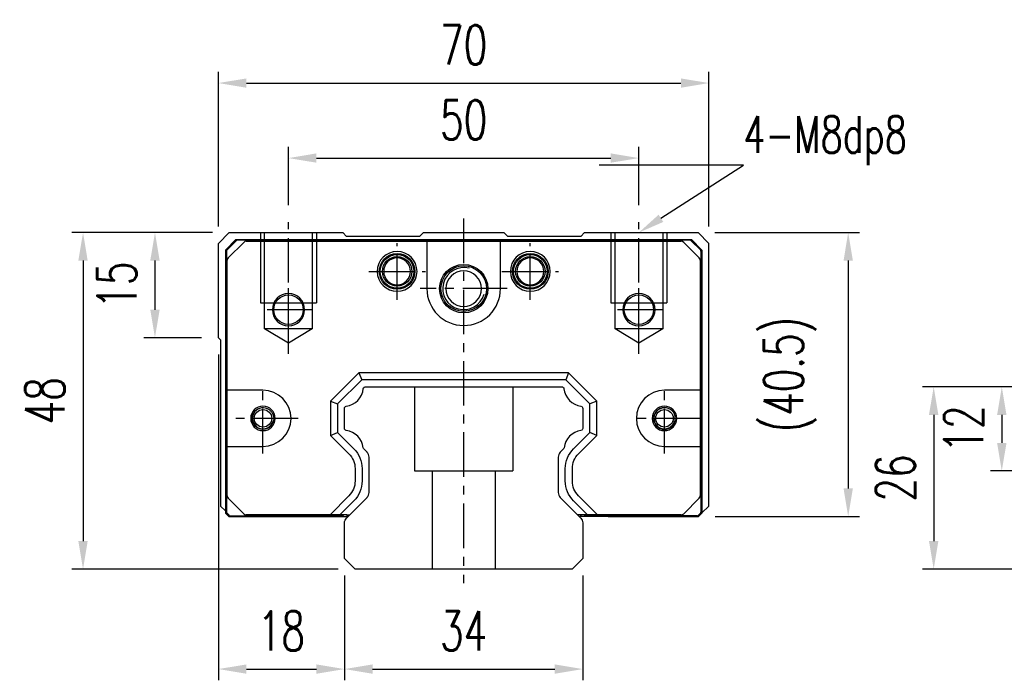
# Model space of a CAD drawing. Header units: millimetres. Extents: x 465 to 869, y -391 to -257.
# Tile 1 of 52: x 465 to 606, y -386 to -292. Entities that reach past the tile are written whole.
import ezdxf
from ezdxf import colors
from ezdxf.entities.mleader import LeaderData, LeaderLine
from ezdxf.lldxf.tags import DXFTag
from ezdxf.math import Vec2, Vec3

# ---------------------------------------------------------------- set-up
doc = ezdxf.new("R2010")
doc.units = ezdxf.units.MM
doc.linetypes.add('CENTERX2', pattern=[101.6, 63.5, -12.7, 12.7, -12.7])
doc.linetypes.add('MITTE', pattern=[2, 1.25, -0.25, 0.25, -0.25])
doc.layers.get('0').update_dxf_attribs({"linetype": 'CONTINUOUS'})
doc.layers.get('DEFPOINTS').update_dxf_attribs({"linetype": 'CONTINUOUS'})
doc.layers.add('1', color=4, linetype='MITTE', lineweight=25)
for name, color, linetype in [('2', 7, 'CONTINUOUS'), ('HID', 2, 'DASHED'), ('OUT', 3, 'CONTINUOUS'), ('中心線', 1, 'CENTERX2')]:
    doc.layers.add(name, color=color, linetype=linetype)
doc.styles.add('CHN', font='SIMPLEX.shx', dxfattribs={"width": 0.7, "bigfont": 'CHINESET.shx'})
doc.styles.add('DIM-7', font='SIMPLEX.shx', dxfattribs={"width": 0.7, "bigfont": 'chineset.shx'})
tags = doc.linetypes.add('DASHED', pattern=[25.72, 12.86, -12.86]).pattern_tags.tags
tags[6:7] = [DXFTag(74, 4), DXFTag(75, 0), DXFTag(340, '0'), DXFTag(46, 0.0), DXFTag(50, 0.0), DXFTag(44, 0.0), DXFTag(45, 0.0)]
tags[4:5] = [DXFTag(74, 4), DXFTag(75, 0), DXFTag(340, '0'), DXFTag(46, 0.0), DXFTag(50, 0.0), DXFTag(44, 0.0), DXFTag(45, 0.0)]
doc.dimstyles.new('CNS', dxfattribs={"dimscale": 1.6, "dimtxt": 3.5, "dimasz": 2.5, "dimexe": 1, "dimexo": 1.5, "dimgap": 0.09, "dimtad": 0, "dimdsep": 46, "dimtxsty": 'DIM-7', "dimcen": 0.09, "dimclrd": 4, "dimclre": 4, "dimclrt": 1, "dimadec": 0, "dimazin": 0, "dimtfac": 1, "dimtix": 1, "dimtmove": 0, "dimatfit": 3, "dimfxl": 1, "dimtvp": 0.971429, "dimtolj": 1, "dimarcsym": 0})

# ---------------------------------------------------------------- blocks, each defined once
blk = doc.blocks.new('*D102')
at = {"color": 7, "lineweight": -2, "transparency": 16777216}
for p, q in [((609.67, -343.89), (593.85, -343.89)), ((595.45, -347.89), (595.45, -365.89)), ((609.67, -369.89), (593.85, -369.89))]:
    blk.add_line(p, q, dxfattribs=at)
at = {"color": 7, "transparency": 16777216}
for points in [[(594.78, -347.89), (596.12, -347.89), (595.45, -343.89)], [(594.78, -365.89), (596.12, -365.89), (595.45, -369.89)]]:
    blk.add_solid(points, dxfattribs=at)
at = {"layer": 'DEFPOINTS', "color": 0, "transparency": 16777216}
for p in [(612.07, -343.89), (595.45, -369.89), (612.07, -369.89)]:
    blk.add_point(p, dxfattribs=at)
at = {"color": 7, "transparency": 16777216, "insert": (590.01, -356.89), "char_height": 5.6, "attachment_point": 5, "rotation": 90, "style": 'DIM-7'}
blk.add_mtext('\\A1;26', dxfattribs=at)
blk = doc.blocks.new('*D103')
at = {"color": 7, "lineweight": -2, "transparency": 16777216}
for p, q in [((609.67, -343.89), (603.57, -343.89)), ((605.17, -347.89), (605.17, -351.89)), ((627.67, -355.89), (603.57, -355.89))]:
    blk.add_line(p, q, dxfattribs=at)
at = {"color": 7, "transparency": 16777216}
for points in [[(604.5, -347.89), (605.84, -347.89), (605.17, -343.89)], [(604.5, -351.89), (605.84, -351.89), (605.17, -355.89)]]:
    blk.add_solid(points, dxfattribs=at)
at = {"layer": 'DEFPOINTS', "color": 0, "transparency": 16777216}
for p in [(612.07, -343.89), (605.17, -355.89), (630.07, -355.89)]:
    blk.add_point(p, dxfattribs=at)
at = {"color": 7, "transparency": 16777216, "insert": (599.73, -349.89), "char_height": 5.6, "attachment_point": 5, "rotation": 90, "style": 'DIM-7'}
blk.add_mtext('\\A1;12', dxfattribs=at)
blk = doc.blocks.new('*D93')
at = {"color": 7, "lineweight": -2, "transparency": 16777216}
for p, q in [((511.38, -370.79), (511.38, -385.74)), ((545.38, -370.79), (545.38, -385.74)), ((515.38, -384.14), (541.38, -384.14))]:
    blk.add_line(p, q, dxfattribs=at)
at = {"color": 7, "transparency": 16777216}
for points in [[(515.38, -383.48), (515.38, -384.81), (511.38, -384.14)], [(541.38, -383.48), (541.38, -384.81), (545.38, -384.14)]]:
    blk.add_solid(points, dxfattribs=at)
at = {"layer": 'DEFPOINTS', "color": 0, "transparency": 16777216}
for p in [(511.38, -368.39), (545.38, -368.39), (545.38, -384.14)]:
    blk.add_point(p, dxfattribs=at)
at = {"color": 7, "transparency": 16777216, "insert": (528.38, -378.7), "char_height": 5.6, "attachment_point": 5, "style": 'DIM-7'}
blk.add_mtext('\\A1;34', dxfattribs=at)
blk = doc.blocks.new('*D96')
at = {"color": 7, "lineweight": -2, "transparency": 16777216}
for p, q in [((493.38, -321.04), (493.38, -298.97)), ((563.38, -321.04), (563.38, -298.97)), ((497.38, -300.57), (559.38, -300.57))]:
    blk.add_line(p, q, dxfattribs=at)
at = {"color": 7, "transparency": 16777216}
for points in [[(497.38, -299.91), (497.38, -301.24), (493.38, -300.57)], [(559.38, -299.91), (559.38, -301.24), (563.38, -300.57)]]:
    blk.add_solid(points, dxfattribs=at)
at = {"layer": 'DEFPOINTS', "color": 0, "transparency": 16777216}
for p in [(563.38, -300.57), (493.38, -323.44), (563.38, -323.44)]:
    blk.add_point(p, dxfattribs=at)
at = {"color": 7, "transparency": 16777216, "insert": (528.38, -295.13), "char_height": 5.6, "attachment_point": 5, "style": 'DIM-7'}
blk.add_mtext('\\A1;70', dxfattribs=at)
blk = doc.blocks.new('*D97')
at = {"color": 7, "lineweight": -2, "transparency": 16777216}
for p, q in [((503.38, -317.99), (503.38, -309.67)), ((553.38, -317.99), (553.38, -309.67)), ((507.38, -311.27), (549.38, -311.27))]:
    blk.add_line(p, q, dxfattribs=at)
at = {"color": 7, "transparency": 16777216}
for points in [[(507.38, -310.6), (507.38, -311.93), (503.38, -311.27)], [(549.38, -310.6), (549.38, -311.93), (553.38, -311.27)]]:
    blk.add_solid(points, dxfattribs=at)
at = {"layer": 'DEFPOINTS', "color": 0, "transparency": 16777216}
for p in [(553.38, -311.27), (503.38, -320.39), (553.38, -320.39)]:
    blk.add_point(p, dxfattribs=at)
at = {"color": 7, "transparency": 16777216, "insert": (528.38, -305.83), "char_height": 5.6, "attachment_point": 5, "style": 'DIM-7'}
blk.add_mtext('\\A1;50', dxfattribs=at)
blk = doc.blocks.new('*D98')
at = {"color": 7, "lineweight": -2, "transparency": 16777216}
for p, q in [((492.53, -321.89), (472.47, -321.89)), ((474.07, -325.89), (474.07, -365.89)), ((510.48, -369.89), (472.47, -369.89))]:
    blk.add_line(p, q, dxfattribs=at)
at = {"color": 7, "transparency": 16777216}
for points in [[(473.4, -325.89), (474.73, -325.89), (474.07, -321.89)], [(473.4, -365.89), (474.73, -365.89), (474.07, -369.89)]]:
    blk.add_solid(points, dxfattribs=at)
at = {"layer": 'DEFPOINTS', "color": 0, "transparency": 16777216}
for p in [(494.93, -321.89), (474.07, -369.89), (512.88, -369.89)]:
    blk.add_point(p, dxfattribs=at)
at = {"color": 7, "transparency": 16777216, "insert": (468.63, -345.89), "char_height": 5.6, "attachment_point": 5, "rotation": 90, "style": 'DIM-7'}
blk.add_mtext('\\A1;48', dxfattribs=at)
blk = doc.blocks.new('*D99')
at = {"color": 7, "lineweight": -2, "transparency": 16777216}
for p, q in [((492.53, -321.89), (482.73, -321.89)), ((484.33, -325.89), (484.33, -332.89)), ((490.98, -336.89), (482.73, -336.89))]:
    blk.add_line(p, q, dxfattribs=at)
at = {"color": 7, "transparency": 16777216}
for points in [[(483.66, -325.89), (485, -325.89), (484.33, -321.89)], [(483.66, -332.89), (485, -332.89), (484.33, -336.89)]]:
    blk.add_solid(points, dxfattribs=at)
at = {"layer": 'DEFPOINTS', "color": 0, "transparency": 16777216}
for p in [(494.93, -321.89), (484.33, -336.89), (493.38, -336.89)]:
    blk.add_point(p, dxfattribs=at)
at = {"color": 7, "transparency": 16777216, "insert": (478.89, -329.39), "char_height": 5.6, "attachment_point": 5, "rotation": 90, "style": 'DIM-7'}
blk.add_mtext('\\A1;15', dxfattribs=at)
blk = doc.blocks.new('*D100')
at = {"color": 7, "lineweight": -2, "transparency": 16777216}
for p, q in [((493.38, -339.29), (493.38, -385.74)), ((511.38, -370.79), (511.38, -385.74)), ((497.38, -384.14), (507.38, -384.14))]:
    blk.add_line(p, q, dxfattribs=at)
at = {"color": 7, "transparency": 16777216}
for points in [[(497.38, -383.48), (497.38, -384.81), (493.38, -384.14)], [(507.38, -383.48), (507.38, -384.81), (511.38, -384.14)]]:
    blk.add_solid(points, dxfattribs=at)
at = {"layer": 'DEFPOINTS', "color": 0, "transparency": 16777216}
for p in [(493.38, -336.89), (511.38, -368.39), (511.38, -384.14)]:
    blk.add_point(p, dxfattribs=at)
at = {"color": 7, "transparency": 16777216, "insert": (502.38, -378.7), "char_height": 5.6, "attachment_point": 5, "style": 'DIM-7'}
blk.add_mtext('\\A1;18', dxfattribs=at)
blk = doc.blocks.new('*D112')
at = {"color": 7, "lineweight": -2, "transparency": 16777216}
for p, q in [((564.23, -321.89), (584.85, -321.89)), ((583.25, -325.89), (583.25, -358.39)), ((564.28, -362.39), (584.85, -362.39))]:
    blk.add_line(p, q, dxfattribs=at)
at = {"color": 7, "transparency": 16777216}
for points in [[(582.59, -325.89), (583.92, -325.89), (583.25, -321.89)], [(582.59, -358.39), (583.92, -358.39), (583.25, -362.39)]]:
    blk.add_solid(points, dxfattribs=at)
at = {"layer": 'DEFPOINTS', "color": 0, "transparency": 16777216}
for p in [(561.83, -321.89), (561.88, -362.39), (583.25, -362.39)]:
    blk.add_point(p, dxfattribs=at)
at = {"color": 7, "transparency": 16777216, "insert": (574.97, -342.14), "char_height": 5.6, "attachment_point": 5, "rotation": 90, "style": 'DIM-7'}
blk.add_mtext('\\A1;(40.5)', dxfattribs=at)

msp = doc.modelspace()

# ---------------------------------------------------------------- linework, layer by layer
at = {"layer": '1', "color": 0, "linetype": 'Continuous', "ltscale": 0.1}
for p, q in [((511.38, -368.39), (511.38, -363.305)), ((545.38, -363.305), (545.38, -368.39)), ((512.88, -369.89), (511.38, -368.39)), ((545.38, -368.39), (543.88, -369.89)), ((543.88, -369.89), (512.88, -369.89))]:
    msp.add_line(p, q, dxfattribs=at)
at = {"layer": '2', "color": 0, "linetype": 'Continuous', "ltscale": 0.1}
for p, q in [((495.888, -322.889), (494.388, -324.389)), ((495.888, -322.889), (560.888, -322.889)), ((497.345, -323.139), (523.138, -323.139)), ((523.138, -323.139), (533.638, -323.139)), ((523.138, -323.139), (523.138, -329.889)), ((533.638, -329.889), (533.638, -323.139)), ((533.638, -323.139), (559.431, -323.139)), ((560.888, -322.889), (562.388, -324.389)), ((494.388, -324.389), (494.388, -361.889)), ((494.784, -325.493), (496.991, -323.286)), ((559.784, -323.286), (561.991, -325.493)), ((562.388, -324.389), (562.388, -361.889)), ((494.638, -344.39), (494.638, -325.846)), ((562.138, -325.846), (562.138, -344.39)), ((499.745, -344.39), (494.638, -344.39)), ((494.638, -352.39), (494.638, -344.39)), ((562.138, -344.39), (557.03, -344.39)), ((562.138, -344.39), (562.138, -352.39)), ((494.638, -352.39), (499.745, -352.39)), ((494.638, -359.432), (494.638, -352.39)), ((557.03, -352.39), (562.138, -352.39)), ((562.138, -352.39), (562.138, -359.432)), ((496.991, -361.993), (494.784, -359.786)), ((561.991, -359.786), (559.784, -361.993)), ((494.888, -362.389), (494.388, -361.889)), ((561.888, -362.389), (562.388, -361.889))]:
    msp.add_line(p, q, dxfattribs=at)
at = {"layer": '2', "color": 0, "linetype": 'DASHED', "ltscale": 0.1}
for p, q in [((557.081, -346.841), (557.085, -346.841)), ((499.69, -349.94), (499.695, -349.94)), ((557.085, -349.94), (557.081, -349.94))]:
    msp.add_line(p, q, dxfattribs=at)
at = {"layer": '2', "color": 0, "linetype": 'Continuous', "ltscale": 0.1, "extrusion": (0, 0, -1)}
for centre in [(-503.388, -332.889), (-553.388, -332.889)]:
    msp.add_circle(centre, 2.3, dxfattribs=at)
at = {"layer": '2', "color": 0, "linetype": 'Continuous', "ltscale": 0.1}
for centre, radius, start, end in [((497.345, -323.639), 0.5, 90, 135), ((559.431, -323.639), 0.5, 45, 90), ((495.138, -325.846), 0.5, 135, 180), ((518.888, -327.429), 2.84, 90, 270), ((518.888, -327.429), 1.918, 90, 180), ((518.888, -327.429), 2.84, 270, 90), ((518.888, -327.429), 1.918, 0, 90), ((537.888, -327.429), 2.84, 90, 270), ((537.888, -327.429), 1.918, 90, 180), ((537.888, -327.429), 2.84, 270, 90), ((537.888, -327.429), 1.918, 0, 90), ((561.638, -325.846), 0.5, 0, 45), ((518.888, -327.429), 1.918, 180, 270), ((518.888, -327.429), 1.918, 270, 0), ((537.888, -327.429), 1.918, 180, 270), ((537.888, -327.429), 1.918, 270, 0), ((528.388, -329.889), 5.25, 180, 0), ((499.745, -348.39), 4, 270, 90), ((557.03, -348.39), 4, 90, 270), ((499.745, -348.39), 1.75, 90, 270), ((499.745, -348.39), 1.75, 270, 90), ((557.03, -348.39), 1.75, 90, 270), ((557.03, -348.39), 1.55, 0, 180), ((557.03, -348.39), 1.75, 270, 90), ((557.03, -348.39), 1.55, 180, 0), ((495.138, -359.432), 0.5, 180, 225), ((561.638, -359.432), 0.5, 315, 360), ((497.345, -361.639), 0.5, 225, 270), ((559.431, -361.639), 0.5, 270, 315)]:
    msp.add_arc(centre, radius, start, end, dxfattribs=at)
at = {"layer": '2', "color": 0, "linetype": 'Continuous', "ltscale": 0.1, "extrusion": (0, 0, -1)}
for centre, radius, start, end in [((-518.888, -327.429), 2.544, 270, 90), ((-518.888, -327.429), 2.4, 270, 90), ((-518.888, -327.429), 2.1, 0, 90), ((-518.888, -327.429), 2.544, 90, 270), ((-518.888, -327.429), 2.4, 90, 270), ((-518.888, -327.429), 2.1, 90, 180), ((-537.888, -327.429), 2.544, 270, 90), ((-537.888, -327.429), 2.4, 270, 90), ((-537.888, -327.429), 2.1, 0, 90), ((-537.888, -327.429), 2.544, 90, 270), ((-537.888, -327.429), 2.4, 90, 270), ((-537.888, -327.429), 2.1, 90, 180), ((-518.888, -327.429), 2.1, 270, 0), ((-518.888, -327.429), 2.1, 180, 270), ((-537.888, -327.429), 2.1, 270, 0), ((-537.888, -327.429), 2.1, 180, 270), ((-499.745, -348.39), 1.55, 0, 180), ((-499.745, -348.39), 1.55, 180, 0)]:
    msp.add_arc(centre, radius, start, end, dxfattribs=at)
at = {"layer": 'HID', "color": 0, "ltscale": 0.1}
for p, q in [((499.38, -321.89), (499.38, -331.89)), ((499.98, -335.64), (499.98, -321.89)), ((506.78, -321.89), (506.78, -335.64)), ((507.38, -321.89), (507.38, -331.89)), ((549.38, -321.89), (549.38, -331.89)), ((549.98, -335.64), (549.98, -321.89)), ((556.78, -321.89), (556.78, -335.64)), ((557.38, -321.89), (557.38, -331.89)), ((499.38, -331.89), (507.38, -331.89)), ((549.38, -331.89), (557.38, -331.89)), ((503.38, -337.683), (499.98, -335.64)), ((506.78, -335.64), (499.98, -335.64)), ((506.78, -335.64), (503.38, -337.683)), ((553.38, -337.683), (549.98, -335.64)), ((556.78, -335.64), (549.98, -335.64)), ((556.78, -335.64), (553.38, -337.683)), ((521.38, -343.89), (521.38, -355.89)), ((535.38, -343.89), (535.38, -355.89)), ((521.38, -355.89), (535.38, -355.89)), ((523.88, -355.89), (523.88, -369.89)), ((532.88, -355.89), (532.88, -369.89))]:
    msp.add_line(p, q, dxfattribs=at)
at = {"layer": 'OUT', "color": 0, "ltscale": 0.1}
for p, q in [((494.93, -321.89), (493.38, -323.44)), ((495.938, -322.989), (494.538, -324.389)), ((495.907, -323.062), (494.611, -324.358)), ((494.93, -321.89), (511.13, -321.89)), ((495.938, -322.989), (495.953, -323.026)), ((560.838, -322.989), (495.938, -322.989)), ((560.692, -322.989), (496.084, -322.989)), ((511.68, -322.44), (511.13, -321.89)), ((522.08, -322.44), (511.68, -322.44)), ((522.63, -321.89), (522.08, -322.44)), ((522.63, -321.89), (534.13, -321.89)), ((534.68, -322.44), (534.13, -321.89)), ((545.08, -322.44), (534.68, -322.44)), ((545.63, -321.89), (545.08, -322.44)), ((545.63, -321.89), (561.83, -321.89)), ((560.838, -322.989), (560.822, -323.026)), ((560.838, -322.989), (562.238, -324.389)), ((560.868, -323.062), (562.164, -324.358)), ((563.38, -323.44), (561.83, -321.89)), ((493.38, -336.89), (493.38, -323.44)), ((494.538, -324.389), (494.538, -361.889)), ((494.538, -324.389), (494.575, -324.404)), ((494.538, -324.535), (494.538, -361.743)), ((562.238, -324.389), (562.201, -324.404)), ((562.238, -324.389), (562.238, -361.743)), ((563.38, -360.89), (563.38, -323.44)), ((493.38, -336.89), (493.68, -337.19)), ((493.68, -337.19), (493.68, -360.89)), ((514.362, -343.89), (542.399, -343.89)), ((511.38, -349.824), (511.38, -346.959)), ((545.38, -346.959), (545.38, -349.822)), ((514.588, -353.198), (514.144, -352.754)), ((514.88, -358.976), (514.88, -353.905)), ((541.88, -353.905), (541.88, -358.976)), ((542.617, -352.754), (542.173, -353.198)), ((493.68, -360.89), (494.388, -361.598)), ((512.132, -362.139), (514.588, -359.683)), ((542.173, -359.683), (544.629, -362.139)), ((562.388, -361.883), (563.38, -360.89)), ((494.575, -361.874), (494.538, -361.889)), ((494.938, -362.289), (494.538, -361.889)), ((494.907, -362.216), (494.611, -361.92)), ((494.938, -362.289), (494.953, -362.252)), ((494.938, -362.289), (511.064, -362.289)), ((495.084, -362.289), (510.918, -362.289)), ((495.179, -362.389), (495.18, -362.39)), ((495.18, -362.39), (507.777, -362.39)), ((507.777, -362.39), (507.779, -362.389)), ((511.064, -362.289), (511.048, -362.252)), ((511.064, -362.289), (511.214, -362.139)), ((511.094, -362.216), (511.171, -362.139)), ((545.662, -362.239), (545.562, -362.139)), ((545.681, -362.216), (545.604, -362.139)), ((545.662, -362.239), (545.674, -362.209)), ((545.708, -362.239), (545.662, -362.239)), ((561.692, -362.289), (545.858, -362.289)), ((548.982, -362.389), (548.984, -362.39)), ((548.984, -362.39), (561.88, -362.39)), ((561.868, -362.216), (562.164, -361.92)), ((561.88, -362.39), (561.882, -362.389))]:
    msp.add_line(p, q, dxfattribs=at)
at = {"layer": 'OUT', "color": 0, "linetype": 'Continuous', "ltscale": 0.1}
for p, q in [((513.417, -341.889), (509.388, -345.918)), ((543.359, -341.889), (513.417, -341.889)), ((513.417, -341.889), (513.831, -342.889)), ((543.359, -341.889), (542.944, -342.889)), ((547.388, -345.918), (543.359, -341.889)), ((513.831, -342.889), (510.388, -346.332)), ((542.944, -342.889), (513.831, -342.889)), ((546.388, -346.332), (542.944, -342.889)), ((509.388, -345.918), (510.388, -346.332)), ((509.388, -345.918), (509.388, -350.818)), ((510.388, -346.332), (510.388, -350.403)), ((547.388, -345.918), (546.388, -346.332)), ((546.388, -350.403), (546.388, -346.332)), ((547.388, -350.818), (547.388, -345.918)), ((509.388, -350.818), (510.388, -350.403)), ((509.388, -350.818), (512.009, -353.439)), ((510.388, -350.403), (512.716, -352.732)), ((544.059, -352.732), (546.388, -350.403)), ((544.766, -353.439), (547.388, -350.818)), ((547.388, -350.818), (546.388, -350.403)), ((512.888, -355.56), (512.888, -357.318)), ((513.888, -355.56), (513.888, -357.318)), ((542.888, -357.318), (542.888, -355.56)), ((543.888, -357.318), (543.888, -355.56)), ((512.009, -359.439), (509.309, -362.139)), ((547.466, -362.139), (544.766, -359.439)), ((512.716, -360.146), (510.723, -362.139)), ((546.052, -362.139), (544.059, -360.146)), ((494.888, -362.389), (511.768, -362.389)), ((509.309, -362.139), (497.345, -362.139)), ((510.723, -362.139), (509.309, -362.139)), ((511.713, -362.139), (510.723, -362.139)), ((511.768, -362.219), (511.591, -362.139)), ((511.673, -362.598), (512.132, -362.139)), ((511.713, -362.139), (512.132, -362.139)), ((511.768, -362.219), (511.768, -362.389)), ((546.052, -362.139), (544.629, -362.139)), ((544.629, -362.139), (545.088, -362.598)), ((545.008, -362.219), (545.184, -362.139)), ((545.008, -362.219), (545.008, -362.389)), ((561.888, -362.389), (545.008, -362.389)), ((547.466, -362.139), (546.052, -362.139)), ((559.431, -362.139), (547.466, -362.139))]:
    msp.add_line(p, q, dxfattribs=at)
at = {"layer": 'OUT', "color": 0, "ltscale": 0.1}
for centre, radius in [((528.388, -329.889), 3.45), ((528.388, -329.889), 3.25), ((503.388, -332.889), 2.1), ((553.388, -332.889), 2.1), ((499.74, -348.39), 1.25), ((557.03, -348.39), 1.25)]:
    msp.add_circle(centre, radius, dxfattribs=at)
for centre, radius, start, end in [((496.084, -323.239), 0.25, 90, 135), ((560.692, -323.239), 0.25, 45, 90), ((494.788, -324.535), 0.25, 135, 180), ((561.988, -324.535), 0.25, 0, 45), ((528.388, -329.889), 3, 75, 345), ((528.388, -329.889), 2.54, 0, 180), ((528.388, -329.889), 2.54, 180, 0), ((511.223, -343.833), 2.86, 278.3333, 353.4965), ((545.538, -343.833), 2.86, 186.5035, 261.6667), ((499.74, -348.39), 1.5, 75, 345), ((557.03, -348.39), 1.5, 75, 345), ((511.223, -352.948), 2.86, 7.3892, 81.6667), ((545.538, -352.948), 2.86, 98.3333, 172.61081), ((513.88, -353.905), 1, 0, 45), ((542.88, -353.905), 1, 135, 180.00001), ((513.88, -358.976), 1, 315, 0), ((542.88, -358.976), 1, 179.99999, 225), ((494.788, -361.743), 0.25, 180, 225), ((495.084, -362.039), 0.25, 225, 270), ((510.918, -362.039), 0.25, 270, 314.99998), ((545.858, -362.039), 0.25, 225.00002, 270), ((561.692, -362.039), 0.25, 270, 315), ((561.988, -361.743), 0.25, 315, 0)]:
    msp.add_arc(centre, radius, start, end, dxfattribs=at)
at = {"layer": 'OUT', "color": 0, "ltscale": 0.1, "extrusion": (0, 0, -1)}
for centre, start, end in [((-514.362, -344.19), 6.5035, 90), ((-542.399, -344.19), 90, 173.4965), ((-511.68, -346.959), 359.99999, 81.6667), ((-545.081, -346.959), 98.3333, 180), ((-511.68, -349.822), 278.33329, 0.00001), ((-545.081, -349.822), 180, 261.6667), ((-514.356, -352.542), 315, 352.61081), ((-542.405, -352.542), 187.3892, 225)]:
    msp.add_arc(centre, 0.3, start, end, dxfattribs=at)
at = {"layer": 'OUT', "color": 0, "linetype": 'Continuous', "ltscale": 0.1, "extrusion": (0, 0, -1)}
for centre, radius, start, end in [((-509.888, -355.56), 3, 135, 180), ((-509.888, -355.56), 4, 135, 180), ((-546.888, -355.56), 4, 0, 45), ((-546.888, -355.56), 3, 0, 45), ((-509.888, -357.318), 3, 180, 224.99999), ((-509.888, -357.318), 4, 180, 224.99999), ((-546.888, -357.318), 4, 315.00001, 0), ((-546.888, -357.318), 3, 315.00001, 0), ((-512.38, -363.305), 1, 359.99999, 45), ((-544.38, -363.305), 1, 135, 180)]:
    msp.add_arc(centre, radius, start, end, dxfattribs=at)
at = {"layer": '中心線', "color": 0, "ltscale": 0.1}
for p, q in [((528.38, -319.89), (528.38, -371.89)), ((503.38, -339.183), (503.38, -320.39)), ((553.38, -339.183), (553.38, -320.39)), ((518.888, -331.469), (518.888, -323.389)), ((537.888, -331.469), (537.888, -323.389)), ((514.848, -327.429), (522.928, -327.429)), ((533.848, -327.429), (541.928, -327.429)), ((503.388, -336.189), (503.388, -329.589)), ((534.608, -329.889), (522.168, -329.889)), ((553.388, -336.189), (553.388, -329.589)), ((506.688, -332.889), (500.088, -332.889)), ((556.688, -332.889), (550.088, -332.889)), ((499.745, -353.39), (499.745, -343.39)), ((557.03, -353.39), (557.03, -343.39)), ((504.745, -348.39), (494.745, -348.39)), ((562.03, -348.39), (552.03, -348.39))]:
    msp.add_line(p, q, dxfattribs=at)

# ---------------------------------------------------------------- dimensions: what is measured, and where the dimension line sits
at = {"color": 0}
for base, p1, p2, angle, picture, middle in [((563.38, -300.575), (493.38, -323.44), (563.38, -323.44), 180, '*D96', (528.38, -295.135)), ((553.38, -311.268), (503.38, -320.39), (553.38, -320.39), 180, '*D97', (528.38, -305.828)), ((474.068, -369.89), (494.93, -321.89), (512.88, -369.89), 90, '*D98', (468.628, -345.89)), ((484.331, -336.89), (494.93, -321.89), (493.38, -336.89), 90, '*D99', (478.891, -329.39)), ((511.38, -384.142), (493.38, -336.89), (511.38, -368.39), 180, '*D100', (502.38, -378.702)), ((595.451, -369.89), (612.07, -343.89), (612.07, -369.89), 90, '*D102', (590.011, -356.89)), ((605.171, -355.89), (612.07, -343.89), (630.07, -355.89), 90, '*D103', (599.731, -349.89)), ((545.38, -384.142), (511.38, -368.39), (545.38, -368.39), 180, '*D93', (528.38, -378.702))]:
    dim = msp.add_linear_dim(base=base, p1=p1, p2=p2, angle=angle, dimstyle='CNS', override={"dimclrd": 7, "dimclre": 7, "dimclrt": 7}, dxfattribs=at)
    dim.commit()
    dim.dimension.update_dxf_attribs({"geometry": picture, "text_midpoint": middle})
dim = msp.add_linear_dim(base=(583.255, -362.39), p1=(561.83, -321.89), p2=(561.88, -362.39), angle=90, text='(<>)', dimstyle='CNS', override={"dimclrd": 7, "dimclre": 7, "dimclrt": 7}, dxfattribs=at)
dim.commit()
dim.dimension.update_dxf_attribs({"geometry": '*D112', "text_midpoint": (574.965, -342.14)})

# ---------------------------------------------------------------- leaders
ml = msp.add_multileader_mtext('Standard', dxfattribs=at)
ml.set_content('4-M8dp8', style='CHN')
ml.set_leader_properties()
ml.build(insert=Vec2(0, 0))
ml.multileader.update_dxf_attribs({"text_left_attachment_type": 6, "text_right_attachment_type": 6, "dogleg_length": 0, "arrow_head_size": 3.75, "scale": 1.5})
ctx = ml.context
ctx.base_point, ctx.scale, ctx.char_height, ctx.arrow_head_size, ctx.landing_gap_size, ctx.plane_origin = Vec3(568.301, -312.286), 1.5, 5.25, 3.75, 0, Vec3(559.405, -315.365)
ctx.left_attachment, ctx.right_attachment = 6, 6
notes = []
notes.append((ctx, [(0, (1, 1, 0), (568.301, -312.286), (1, 0), 0, [(0, [(553.38, -321.89)], 0, [])])]))
ctx.mtext.insert, ctx.mtext.flow_direction = Vec3(568.301, -305.286), 5
for ctx, leaders in notes:
    for number, flags, end, landing, length, lines in leaders:
        leader = LeaderData()
        leader.index, (leader.has_last_leader_line, leader.has_dogleg_vector, leader.attachment_direction) = number, flags
        leader.last_leader_point, leader.dogleg_vector, leader.dogleg_length = Vec3(end), Vec3(landing), length
        for number, points, colour, breaks in lines:
            line = LeaderLine()
            line.index, line.vertices, line.color, line.breaks = number, Vec3.list(points), colors.encode_raw_color(colour), breaks
            leader.lines.append(line)
        ctx.leaders.append(leader)

doc.saveas('drawing.dxf')
